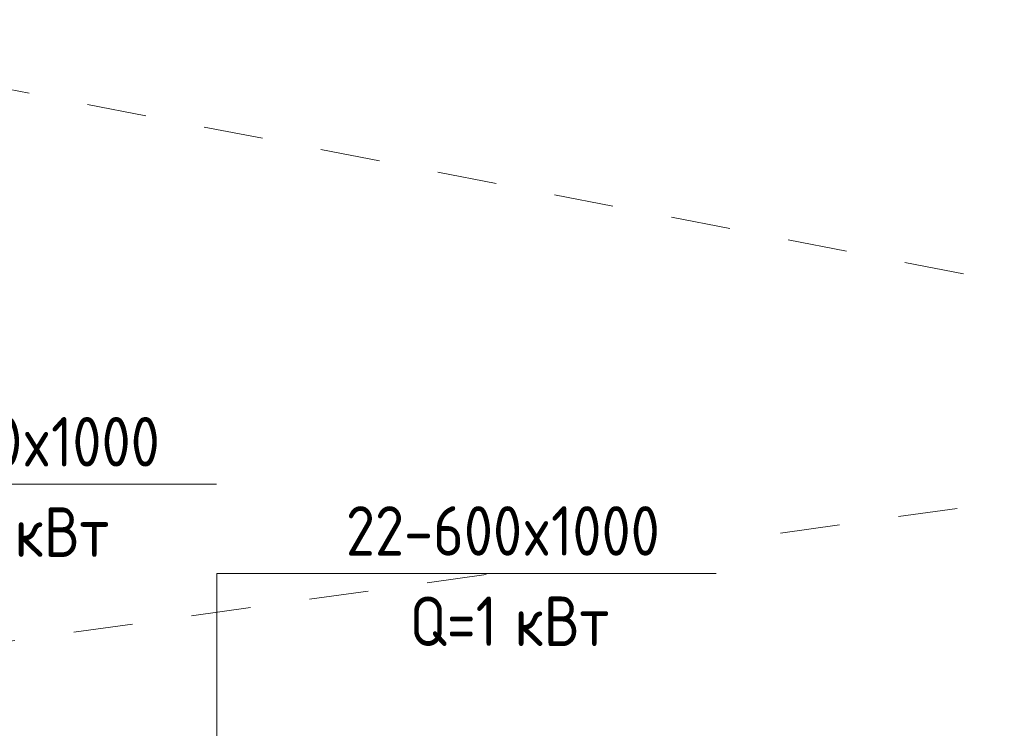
# Model space of a CAD drawing. Header units: millimetres. Extents: x 38570 to 76040, y -5041 to 9267.
# Tile 71 of 168: x 47554 to 50037, y 7479 to 9267. Entities that reach past the tile are written whole.
import ezdxf

# ---------------------------------------------------------------- set-up
doc = ezdxf.new("R2010")
doc.units = ezdxf.units.MM
doc.linetypes.add('ADSK_Скрыто', pattern=[300, 150, -150])
doc.layers.add('G-____-____-SYMB', color=111, linetype='ADSK_Скрыто', lineweight=20)
doc.layers.add('M-EQPM-___-IDEN', color=50, linetype='Continuous', lineweight=20)
doc.styles.add('GOST Common', font='GOST_Common.ttf', dxfattribs={"width": 0.9, "height": 125})

# ---------------------------------------------------------------- blocks, each defined once
blk = doc.blocks.new('ADSK_M_Оборудование_Отопительный прибор - ADSK_Марка _ ADSK_Тепловая мощность_20-1635446-3D Отопление left')
at = {"layer": 'M-EQPM-___-IDEN'}
blk.add_line((43388.6, 8590.3), (44388.6, 8590.3), dxfattribs=at)

msp = doc.modelspace()

# ---------------------------------------------------------------- linework, layer by layer
at = {"layer": 'G-____-____-SYMB'}
for q in [(46618.6, 9267.5), (43652.2, 7154.3)]:
    msp.add_line((51700.6, 8284.2), q, dxfattribs=at)
at = {"layer": 'M-EQPM-___-IDEN'}
for p, q in [((48051, 7869.9), (48310.3, 7869.9)), ((48051, 6675.1), (48051, 7869.9))]:
    msp.add_line(p, q, dxfattribs=at)

# ---------------------------------------------------------------- block references
for p in [(3660.9, -495.4), (4921.8, -720.4)]:
    msp.add_blockref('ADSK_M_Оборудование_Отопительный прибор - ADSK_Марка _ ADSK_Тепловая мощность_20-1635446-3D Отопление left', p, dxfattribs=at)

# ---------------------------------------------------------------- next in the draw order: texts
at = {"layer": 'M-EQPM-___-IDEN', "lineweight": 9, "char_height": 125, "attachment_point": 1, "style": 'GOST Common', "bg_fill": 3, "box_fill_scale": 1.25, "bg_fill_color": 256, "bg_fill_true_color": 13158600, "bg_fill_transparency": 0}
for s, insert, width in [('22-600x1000', (47115.4, 8264.6), 1042.595), ('Q=1 ', (47276.1, 8036.6), 321.076), ('22-600x1000', (48376.3, 8039.6), 1042.595), ('Q=1 ', (48536.9, 7811.6), 321.076)]:
    msp.add_mtext(s, dxfattribs=dict(at, insert=insert, width=width))

# ---------------------------------------------------------------- next in the draw order: texts
at = {"layer": 'M-EQPM-___-IDEN', "lineweight": 9, "char_height": 125, "width": 331.899, "attachment_point": 1, "style": 'GOST Common', "bg_fill": 3, "box_fill_scale": 1.25, "bg_fill_color": 256, "bg_fill_true_color": 13158600, "bg_fill_transparency": 0}
for insert in [(47541, 8036.6), (48801.9, 7811.6)]:
    msp.add_mtext('кВт', dxfattribs=dict(at, insert=insert))

doc.saveas('drawing.dxf')
